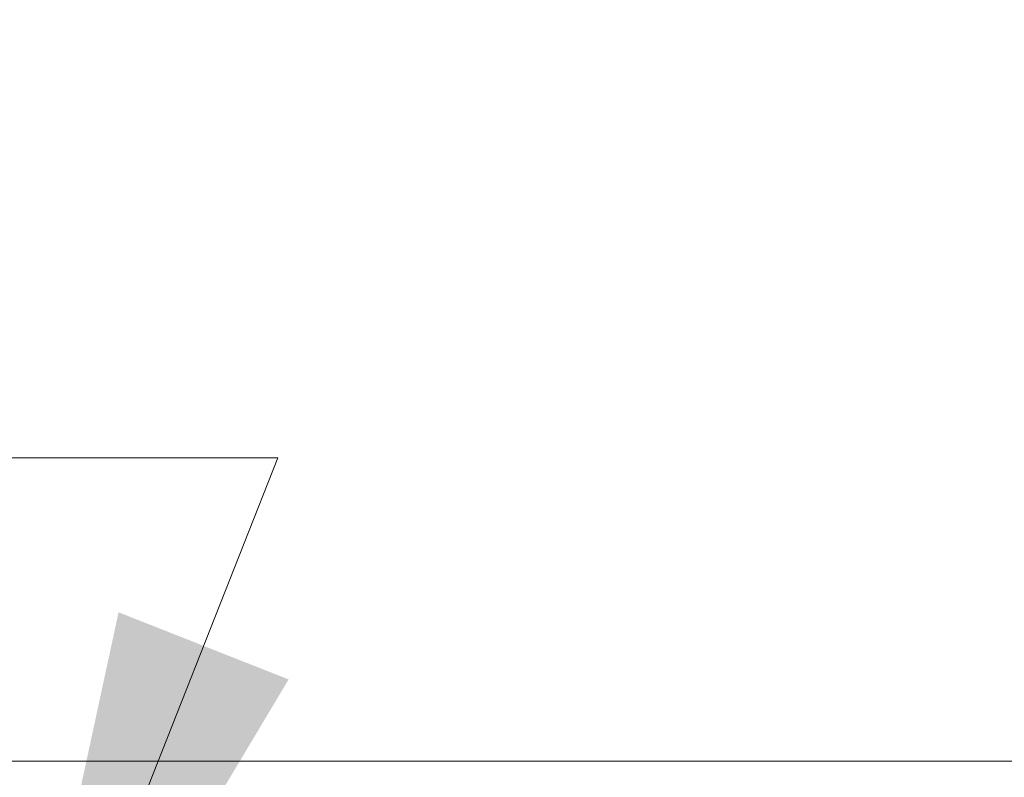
# Model space of a CAD drawing. Header units: metres. Extents: x 132 to 905, y -50 to 63.
# Tile 47 of 86: x 597.61 to 601.15, y -37.24 to -34.52. Entities that reach past the tile are written whole.
import ezdxf
from ezdxf.enums import TextEntityAlignment as Align

# ---------------------------------------------------------------- set-up
doc = ezdxf.new("R2010")
doc.units = ezdxf.units.M
doc.header["$LTSCALE"] = 0.1
doc.linetypes.add('NAP', pattern=[20, 12.5, -2.5, 2.5, -2.5])
for name, color, linetype, lineweight in [('DP-NAP-lijn', 6, 'NAP', 25), ('DP-NW-Profiel', 4, 'Continuous', 50), ('DP-Waterlijn', 1, 'Continuous', 13), ('DP-Waterlijn_tekst', 7, 'Continuous', 35)]:
    doc.layers.add(name, color=color, linetype=linetype, lineweight=lineweight)
doc.layers.add('DP-NW-Maatvoering', color=7, linetype='Continuous')
doc.styles.add('Ontwnota-dwp-Bruinissepolder tot Grevelingendam$0$StagCAD', font='StagCAD.ttf')
doc.styles.add('StagCAD', font='StagCAD.ttf')
doc.dimstyles.new('leader 1_100', dxfattribs={"dimscale": 0.1, "dimtxt": 2.5, "dimasz": 2, "dimexe": 0, "dimexo": 0, "dimgap": 1, "dimtad": 1, "dimrnd": 0.001, "dimzin": 1, "dimdsep": 46, "dimtxsty": 'StagCAD', "dimblk": 'RAD_PIJL', "dimcen": 0.09, "dimse1": 1, "dimse2": 1, "dimclrd": 1, "dimclre": 1, "dimclrt": 7, "dimazin": 0, "dimtfac": 1, "dimtix": 1, "dimtmove": 0, "dimatfit": 0, "dimfxl": 1, "dimtvp": 0.8299999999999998, "dimtolj": 1, "dimtzin": 0, "dimlwd": 15, "dimarcsym": 0})
doc.dimstyles.new('Ontwnota-dwp-Bruinissepolder tot Grevelingendam$0$GM-maatvoering', dxfattribs={"dimtxt": 2.5, "dimasz": 1, "dimexe": 0, "dimexo": 0, "dimgap": 1, "dimtad": 1, "dimrnd": 0.001, "dimzin": 1, "dimdsep": 46, "dimtxsty": 'Ontwnota-dwp-Bruinissepolder tot Grevelingendam$0$StagCAD', "dimblk1": 'Ontwnota-dwp-Bruinissepolder tot Grevelingendam$0$DIM_PIJL', "dimblk2": 'Ontwnota-dwp-Bruinissepolder tot Grevelingendam$0$DIM_PIJL', "dimsah": 1, "dimcen": 0.09, "dimse1": 1, "dimse2": 1, "dimclrd": 1, "dimclre": 1, "dimclrt": 7, "dimazin": 0, "dimtfac": 1, "dimtix": 1, "dimtmove": 0, "dimatfit": 3, "dimldrblk": 'Ontwnota-dwp-Bruinissepolder tot Grevelingendam$0$RAD_PIJL', "dimfxl": 1, "dimtvp": 0.8299999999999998, "dimtolj": 1, "dimtzin": 0, "dimlwd": 15, "dimarcsym": 0})

# ---------------------------------------------------------------- blocks, each defined once
blk = doc.blocks.new('Ontwnota-dwp-Bruinissepolder tot Grevelingendam$0$DIM_PIJL')
at = {"color": 1}
blk.add_line((0, 1.414213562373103), (0, -1.414213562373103), dxfattribs=at)
at = {"color": 1, "linetype": 'ByBlock'}
blk.add_solid([(-2.828427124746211, -0.75), (-2.828427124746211, 0.75), (0, 0)], dxfattribs=at)
blk = doc.blocks.new('*D149')
at = {"layer": 'Defpoints', "color": 0, "transparency": 16777216}
for p in [(599.4034949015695, -31.29903825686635), (593.8684949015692, -39.30510363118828), (599.4034949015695, -39.5838011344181)]:
    blk.add_point(p, dxfattribs=at)
at = {"layer": 'DP-NW-Maatvoering', "color": 1, "lineweight": 15, "transparency": 16777216}
blk.add_line((593.9684949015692, -31.29903825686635), (599.3034949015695, -31.29903825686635), dxfattribs=at)
at = {"layer": 'DP-NW-Maatvoering', "color": 1, "lineweight": 15, "transparency": 16777216, "xscale": 0.1, "yscale": 0.1, "zscale": 0.1, "rotation": 180}
blk.add_blockref('Ontwnota-dwp-Bruinissepolder tot Grevelingendam$0$DIM_PIJL', (593.8684949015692, -31.29903825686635), dxfattribs=at)
at = {"layer": 'DP-NW-Maatvoering', "color": 1, "lineweight": 15, "transparency": 16777216, "xscale": 0.1, "yscale": 0.1, "zscale": 0.1}
blk.add_blockref('Ontwnota-dwp-Bruinissepolder tot Grevelingendam$0$DIM_PIJL', (599.4034949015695, -31.29903825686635), dxfattribs=at)
at = {"layer": 'DP-NW-Maatvoering', "color": 7, "transparency": 16777216, "insert": (596.6359949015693, -30.82820492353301), "char_height": 0.25, "attachment_point": 5, "style": 'Ontwnota-dwp-Bruinissepolder tot Grevelingendam$0$StagCAD'}
blk.add_mtext('\\A1;Kreukelberm;\\Pbreuksteen 10-60kg', dxfattribs=at)
blk = doc.blocks.new('Ontwnota-dwp-Bruinissepolder tot Grevelingendam$0$RAD_PIJL')
at = {"color": 1, "linetype": 'Continuous'}
blk.add_solid([(-2.828427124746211, -0.75), (-2.828427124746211, 0.75), (0, 0)], dxfattribs=at)
blk = doc.blocks.new('*D151')
at = {"layer": 'Defpoints', "color": 0, "transparency": 16777216}
for p in [(606.1793908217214, -31.29903825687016), (606.1793908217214, -37.18380113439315), (599.4034949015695, -39.5838011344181)]:
    blk.add_point(p, dxfattribs=at)
at = {"layer": 'DP-NW-Maatvoering', "color": 1, "lineweight": 15, "transparency": 16777216}
blk.add_line((599.5034949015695, -31.29903825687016), (606.0793908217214, -31.29903825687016), dxfattribs=at)
at = {"layer": 'DP-NW-Maatvoering', "color": 1, "lineweight": 15, "transparency": 16777216, "xscale": 0.1, "yscale": 0.1, "zscale": 0.1, "rotation": 180}
blk.add_blockref('Ontwnota-dwp-Bruinissepolder tot Grevelingendam$0$DIM_PIJL', (599.4034949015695, -31.29903825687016), dxfattribs=at)
at = {"layer": 'DP-NW-Maatvoering', "color": 1, "lineweight": 15, "transparency": 16777216, "xscale": 0.1, "yscale": 0.1, "zscale": 0.1}
blk.add_blockref('Ontwnota-dwp-Bruinissepolder tot Grevelingendam$0$DIM_PIJL', (606.1793908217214, -31.29903825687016), dxfattribs=at)
at = {"layer": 'DP-NW-Maatvoering', "color": 7, "transparency": 16777216, "insert": (602.7914428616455, -31.03653825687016), "char_height": 0.25, "attachment_point": 5, "style": 'Ontwnota-dwp-Bruinissepolder tot Grevelingendam$0$StagCAD'}
blk.add_mtext('\\A1;Betonzuilen dik 0.30; 2300kg/m³', dxfattribs=at)
blk = doc.blocks.new('*D152')
at = {"layer": 'Defpoints', "color": 0, "transparency": 16777216}
for p in [(614.2548693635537, -32.09903825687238), (614.2548693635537, -34.6338011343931), (599.403494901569, -39.58380113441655)]:
    blk.add_point(p, dxfattribs=at)
at = {"layer": 'DP-NW-Maatvoering', "color": 1, "lineweight": 15, "transparency": 16777216}
blk.add_line((599.5034949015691, -32.09903825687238), (614.1548693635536, -32.09903825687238), dxfattribs=at)
at = {"layer": 'DP-NW-Maatvoering', "color": 1, "lineweight": 15, "transparency": 16777216, "xscale": 0.1, "yscale": 0.1, "zscale": 0.1, "rotation": 180}
blk.add_blockref('Ontwnota-dwp-Bruinissepolder tot Grevelingendam$0$DIM_PIJL', (599.403494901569, -32.09903825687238), dxfattribs=at)
at = {"layer": 'DP-NW-Maatvoering', "color": 1, "lineweight": 15, "transparency": 16777216, "xscale": 0.1, "yscale": 0.1, "zscale": 0.1}
blk.add_blockref('Ontwnota-dwp-Bruinissepolder tot Grevelingendam$0$DIM_PIJL', (614.2548693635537, -32.09903825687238), dxfattribs=at)
at = {"layer": 'DP-NW-Maatvoering', "color": 7, "transparency": 16777216, "insert": (606.8291821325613, -31.83653825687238), "char_height": 0.25, "attachment_point": 5, "style": 'Ontwnota-dwp-Bruinissepolder tot Grevelingendam$0$StagCAD'}
blk.add_mtext('\\A1;Inwassen met steenslag 4/32mm', dxfattribs=at)
blk = doc.blocks.new('*U76')
at = {"layer": 'DP-Waterlijn'}
blk.add_line((0, 16.49999999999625), (249.8327623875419, 16.49999999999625), dxfattribs=at)
at = {"layer": 'DP-NAP-lijn', "style": 'StagCAD'}
blk.add_attdef('NAPLIJN', (6.246522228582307, 0.9999999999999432), '', height=2.5, dxfattribs=at)
at = {"layer": 'DP-Waterlijn_tekst', "style": 'StagCAD'}
blk.add_attdef('WP', text='', height=2.5, dxfattribs=at).set_placement((11.17347716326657, 16.49999999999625), align=Align.BOTTOM_CENTER)
blk = doc.blocks.new('dp784-02')
at = {"layer": 'DP-NAP-lijn', "ltscale": 4, "xscale": 0.0999999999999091, "yscale": 0.0999999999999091, "zscale": 0.0999999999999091}
blk.add_blockref('*U76', (0, -24.99999999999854), dxfattribs=at)
blk = doc.blocks.new('RAD_PIJL')
at = {"color": 1, "linetype": 'Continuous'}
blk.add_solid([(-2.828427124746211, -0.75), (-2.828427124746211, 0.75), (0, 0)], dxfattribs=at)

msp = doc.modelspace()

# ---------------------------------------------------------------- linework, layer by layer
at = {"layer": 'DP-NW-Profiel'}
msp.add_lwpolyline([(614.253494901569, -34.63380113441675, 0.01422736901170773), (609.2565350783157, -36.14292166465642, 0.007114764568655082), (599.403494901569, -39.58380113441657)], format="xyb", dxfattribs=at)

# ---------------------------------------------------------------- block references
msp.add_blockref('dp784-02', (580.1342268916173, -13.83380113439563))

# ---------------------------------------------------------------- dimensions: what is measured, and where the dimension line sits
at = {"layer": 'DP-NW-Maatvoering'}
for base, p1, p2, text, picture, middle in [((599.4034949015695, -31.29903825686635), (593.8684949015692, -39.30510363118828), (599.4034949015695, -39.5838011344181), 'Kreukelberm;\\Pbreuksteen 10-60kg', '*D149', (596.6359949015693, -30.82820492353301)), ((606.1793908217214, -31.29903825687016), (599.4034949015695, -39.5838011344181), (606.1793908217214, -37.18380113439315), 'Betonzuilen dik 0.30; 2300kg/m³', '*D151', (602.7914428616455, -31.03653825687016)), ((614.2548693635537, -32.09903825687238), (599.403494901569, -39.58380113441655), (614.2548693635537, -34.6338011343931), 'Inwassen met steenslag 4/32mm', '*D152', (606.8291821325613, -31.83653825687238))]:
    dim = msp.add_linear_dim(base=base, p1=p1, p2=p2, text=text, dimstyle='Ontwnota-dwp-Bruinissepolder tot Grevelingendam$0$GM-maatvoering', override={"dimscale": 0, "dimtix": 1, "dimtofl": 1, "dimtmove": 0, "dimatfit": 3}, dxfattribs=at)
    dim.commit()
    dim.dimension.update_dxf_attribs({"geometry": picture, "text_midpoint": middle})

# ---------------------------------------------------------------- leaders
at = {"layer": 'DP-NW-Maatvoering', "annotation_type": 0, "has_hookline": 1, "hookline_direction": 1, "text_width": 11.125}
msp.add_leader([(597.538405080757, -38.62947156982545), (598.5394702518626, -36.09279652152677), (596.5394702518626, -36.09279652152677)], dimstyle='leader 1_100', override={"dimscale": 0, "dimgap": 1, "dimtad": 1}, dxfattribs=at)

doc.saveas('drawing.dxf')
